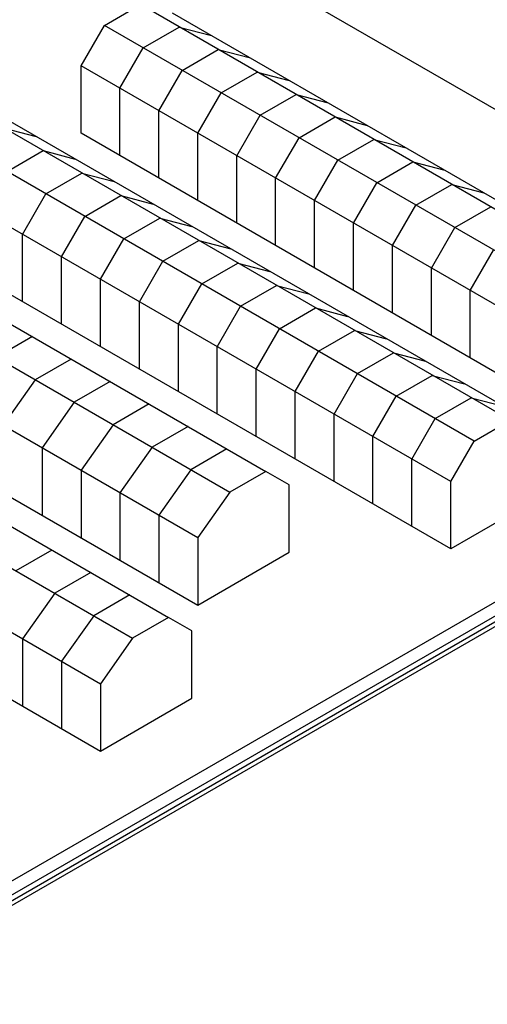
# Model space of a CAD drawing. Header units: inches. Extents: x 0 to 22, y 0 to 17.
# Tile 6 of 16: x 4.7 to 6.4, y 11.5 to 15.1. Entities that reach past the tile are written whole.
import ezdxf

# ---------------------------------------------------------------- set-up
doc = ezdxf.new("R2010")
doc.units = ezdxf.units.IN
doc.header["$LTSCALE"] = 1.21
doc.header["$MEASUREMENT"] = 0
doc.layers.get('0').update_dxf_attribs({"linetype": 'CONTINUOUS'})
doc.layers.add('02___PRT_ALL_AXES', color=7, linetype='CONTINUOUS')

msp = doc.modelspace()

# ---------------------------------------------------------------- linework, layer by layer
at = {"color": 7, "linetype": 'CONTINUOUS'}
for p, q in [((7.9428, 13.8861), (4.9517, 15.6131)), ((4.973, 15.0864), (5.1038, 15.1619)), ((7.0837, 14.0188), (5.1038, 15.1619)), ((7.2003, 13.9882), (5.2204, 15.1313)), ((4.8881, 14.9394), (4.973, 15.0864)), ((6.9529, 13.9433), (4.973, 15.0864)), ((5.1144, 15.0048), (5.2452, 15.0803)), ((5.2452, 15.0803), (5.3619, 15.0497)), ((5.0295, 14.8578), (5.1144, 15.0048)), ((5.2558, 14.9231), (5.3866, 14.9986)), ((5.3866, 14.9986), (5.5033, 14.968)), ((4.8881, 14.6945), (4.8881, 14.9394)), ((6.868, 13.7963), (4.8881, 14.9394)), ((5.1709, 14.7761), (5.2558, 14.9231)), ((5.3972, 14.8415), (5.528, 14.917)), ((5.528, 14.917), (5.6447, 14.8864)), ((5.0295, 14.6129), (5.0295, 14.8578)), ((5.3124, 14.6945), (5.3972, 14.8415)), ((5.5386, 14.7598), (5.6695, 14.8353)), ((5.6695, 14.8353), (5.7861, 14.8047)), ((6.4473, 13.6513), (4.4674, 14.7945)), ((6.5639, 13.6207), (4.584, 14.7639)), ((5.1709, 14.5312), (5.1709, 14.7761)), ((5.4538, 14.6128), (5.5386, 14.7598)), ((5.6801, 14.6781), (5.8109, 14.7537)), ((5.8109, 14.7537), (5.9275, 14.7231)), ((6.3165, 13.5758), (4.3366, 14.719)), ((4.6088, 14.7128), (4.7255, 14.6822)), ((6.868, 13.5513), (4.8881, 14.6945)), ((5.3124, 14.4495), (5.3124, 14.6945)), ((5.5952, 14.5312), (5.6801, 14.6781)), ((5.8215, 14.5965), (5.9523, 14.672)), ((5.9523, 14.672), (6.069, 14.6414)), ((4.6194, 14.5557), (4.7502, 14.6312)), ((4.7502, 14.6312), (4.8669, 14.6006)), ((5.4538, 14.3679), (5.4538, 14.6128)), ((6.2316, 13.4288), (4.2517, 14.572)), ((5.7366, 14.4495), (5.8215, 14.5965)), ((5.9629, 14.5148), (6.0937, 14.5904)), ((6.0937, 14.5904), (6.2104, 14.5598)), ((4.7608, 14.474), (4.8916, 14.5495)), ((4.8916, 14.5495), (5.0083, 14.5189)), ((5.5952, 14.2862), (5.5952, 14.5312)), ((5.8781, 14.3679), (5.9629, 14.5148)), ((6.1043, 14.4332), (6.2351, 14.5087)), ((6.2351, 14.5087), (6.3518, 14.4781)), ((4.676, 14.327), (4.7608, 14.474)), ((4.9022, 14.3924), (5.0331, 14.4679)), ((5.0331, 14.4679), (5.1497, 14.4373)), ((3.8628, 14.4454), (5.5599, 13.4656)), ((5.7366, 14.2046), (5.7366, 14.4495)), ((6.0195, 14.2862), (6.1043, 14.4332)), ((6.2457, 14.3515), (6.3766, 14.4271)), ((4.8174, 14.2454), (4.9022, 14.3924)), ((5.0437, 14.3107), (5.1745, 14.3862)), ((5.1745, 14.3862), (5.2912, 14.3556)), ((3.732, 14.3699), (5.429, 13.39)), ((5.8781, 14.1229), (5.8781, 14.3679)), ((6.1609, 14.2046), (6.2457, 14.3515)), ((6.2316, 13.1839), (4.2517, 14.3271)), ((4.676, 14.0821), (4.676, 14.327)), ((4.9588, 14.1637), (5.0437, 14.3107)), ((5.1851, 14.229), (5.3159, 14.3046)), ((5.3159, 14.3046), (5.4326, 14.274)), ((6.0195, 14.0413), (6.0195, 14.2862)), ((4.8174, 14.0004), (4.8174, 14.2454)), ((6.3023, 14.1229), (6.3872, 14.2699)), ((5.1002, 14.0821), (5.1851, 14.229)), ((5.3265, 14.1474), (5.4573, 14.2229)), ((5.4573, 14.2229), (5.574, 14.1923)), ((3.6153, 14.2046), (5.3124, 13.2247)), ((6.1609, 13.9596), (6.1609, 14.2046)), ((4.9588, 13.9188), (4.9588, 14.1637)), ((5.2417, 14.0004), (5.3265, 14.1474)), ((5.4679, 14.0657), (5.5987, 14.1413)), ((5.5987, 14.1413), (5.7154, 14.1107)), ((6.3023, 13.878), (6.3023, 14.1229)), ((3.2264, 14.078), (5.2063, 12.9348)), ((5.1002, 13.8371), (5.1002, 14.0821)), ((5.3831, 13.9188), (5.4679, 14.0657)), ((5.6093, 13.9841), (5.7402, 14.0596)), ((5.7402, 14.0596), (5.8568, 14.029)), ((3.0956, 14.0024), (5.0755, 12.8593)), ((5.2417, 13.7555), (5.2417, 14.0004)), ((3.6153, 13.9596), (5.3124, 12.9798)), ((5.5245, 13.8371), (5.6093, 13.9841)), ((5.7508, 13.9024), (5.8816, 13.978)), ((5.8816, 13.978), (5.9983, 13.9473)), ((4.7113, 13.9555), (4.5805, 13.88)), ((3.9476, 11.5794), (7.9428, 13.8861)), ((5.3831, 13.6738), (5.3831, 13.9188)), ((5.6659, 13.7555), (5.7508, 13.9024)), ((5.8922, 13.8208), (6.023, 13.8963)), ((6.023, 13.8963), (6.1397, 13.8657)), ((4.8527, 13.8738), (4.7219, 13.7983)), ((2.9789, 13.8371), (4.9588, 12.6939)), ((3.9476, 11.5288), (7.9428, 13.8355)), ((5.5245, 13.5922), (5.5245, 13.8371)), ((5.8073, 13.6738), (5.8922, 13.8208)), ((6.0336, 13.7391), (6.1644, 13.8146)), ((6.1644, 13.8146), (6.2811, 13.784)), ((4.7219, 13.7983), (4.6053, 13.633)), ((4.9942, 13.7922), (4.8634, 13.7167)), ((5.6659, 13.5105), (5.6659, 13.7555)), ((4.8634, 13.7167), (4.7467, 13.5513)), ((5.1356, 13.7105), (5.0048, 13.635)), ((5.9488, 13.5921), (6.0336, 13.7391)), ((6.175, 13.6575), (6.3058, 13.733)), ((6.3058, 13.733), (6.4225, 13.7024)), ((5.8073, 13.4289), (5.8073, 13.6738)), ((5.0048, 13.635), (4.8881, 13.4697)), ((6.0902, 13.5105), (6.175, 13.6575)), ((6.3165, 13.5758), (6.4473, 13.6513)), ((5.277, 13.6289), (5.1462, 13.5533)), ((2.9789, 13.5922), (4.9588, 12.449)), ((5.9488, 13.3472), (5.9488, 13.5921)), ((6.2316, 13.4288), (6.3165, 13.5758)), ((4.7467, 13.5513), (4.7467, 13.3064)), ((5.1462, 13.5533), (5.0295, 13.388)), ((5.4184, 13.5472), (5.2876, 13.4717)), ((6.0902, 13.2655), (6.0902, 13.5105)), ((4.8881, 13.4697), (4.8881, 13.2247)), ((5.2876, 13.4717), (5.1709, 13.3064)), ((5.5599, 13.4656), (5.429, 13.39)), ((5.6447, 13.4166), (5.5599, 13.4656)), ((6.2316, 13.1839), (6.2316, 13.4288)), ((5.0295, 13.388), (5.0295, 13.1431)), ((5.429, 13.39), (5.3124, 13.2247)), ((5.6447, 13.1716), (5.6447, 13.4166)), ((6.5639, 13.3758), (6.2316, 13.1839)), ((5.1709, 13.3064), (5.1709, 13.0614)), ((5.3124, 13.2247), (5.3124, 12.9798)), ((4.782, 13.1798), (4.6512, 13.1042)), ((5.3124, 12.9798), (5.6447, 13.1716)), ((4.9235, 13.0981), (4.7926, 13.0226)), ((4.7926, 13.0226), (4.676, 12.8572)), ((5.0649, 13.0165), (4.9341, 12.9409)), ((4.9341, 12.9409), (4.8174, 12.7756)), ((5.2063, 12.9348), (5.0755, 12.8593)), ((5.2912, 12.8858), (5.2063, 12.9348)), ((5.2912, 12.6409), (5.2912, 12.8858)), ((4.676, 12.8572), (4.676, 12.6123)), ((5.0755, 12.8593), (4.9588, 12.6939)), ((4.8174, 12.7756), (4.8174, 12.5307)), ((4.9588, 12.6939), (4.9588, 12.449)), ((4.9588, 12.449), (5.2912, 12.6409))]:
    msp.add_line(p, q, dxfattribs=at)
at = {"layer": '02___PRT_ALL_AXES', "color": 7, "linetype": 'CONTINUOUS'}
for p, q in [((7.2781, 13.4297), (4.5911, 11.8782)), ((7.2852, 13.4174), (4.584, 11.8578))]:
    msp.add_line(p, q, dxfattribs=at)

doc.saveas('drawing.dxf')
